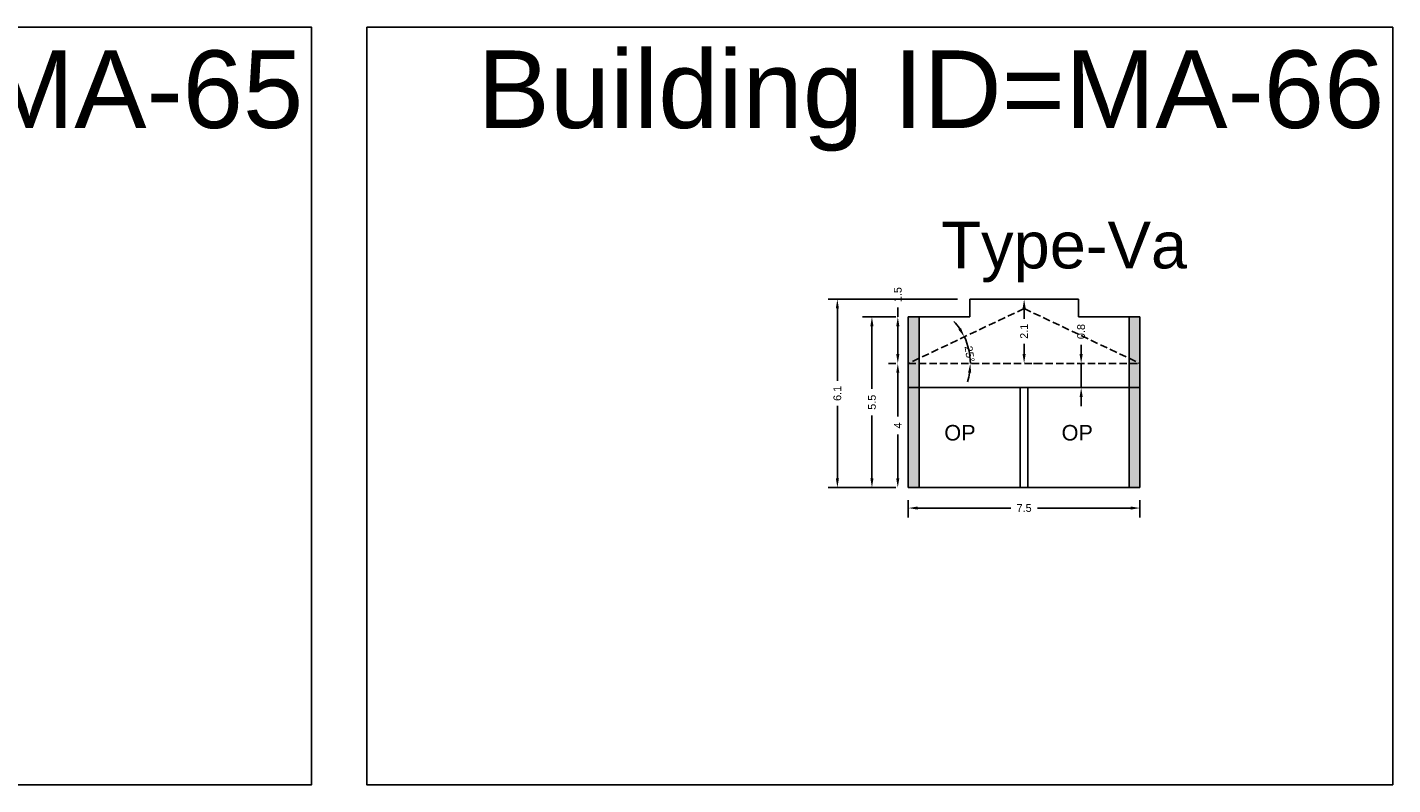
# Model space of a CAD drawing. Header units: metres. Extents: x 3416649 to 3417100, y -6712966 to -6712690.
# Tile 36 of 72: x 3416863 to 3416907, y -6712924 to -6712900. Entities that reach past the tile are written whole.
import ezdxf

# ---------------------------------------------------------------- set-up
doc = ezdxf.new("R2010")
doc.units = ezdxf.units.M
doc.linetypes.add('ACAD_ISO02W100', pattern=[15, 12, -3])
doc.layers.add('Dotted', color=7, linetype='ACAD_ISO02W100', plot=False)
doc.styles.get("Standard").update_dxf_attribs({"font": 'arial.ttf'})
doc.dimstyles.new('ISO-25', dxfattribs={"dimtxt": 0.25, "dimasz": 0.3, "dimexe": 0.3, "dimexo": 0.4, "dimgap": 0.2, "dimtad": 0, "dimdec": 1, "dimdsep": 46, "dimtxsty": 'Standard', "dimcen": 2.5, "dimadec": 0, "dimazin": 0, "dimtfac": 1, "dimtdec": 1, "dimtmove": 0, "dimatfit": 3, "dimfxl": 1, "dimarcsym": 0})

# ---------------------------------------------------------------- blocks, each defined once
blk = doc.blocks.new('*D545')
at = {"color": 0, "lineweight": -2, "transparency": 16777216}
for start, end in [(33.9987, 42.6116), (0, 25.3858), (342.7742, 351.3871)]:
    blk.add_arc((3416891.008, -6712910.346), 1.998, start, end, dxfattribs=at)
at = {"color": 0, "transparency": 16777216}
for points in [[(3416892.707, -6712909.205), (3416892.62, -6712909.254), (3416892.813, -6712909.49)], [(3416892.933, -6712910.642), (3416893.033, -6712910.649), (3416893.005, -6712910.346)]]:
    blk.add_solid(points, dxfattribs=at)
at = {"layer": 'Defpoints', "color": 0, "transparency": 16777216}
for p in [(3416894.738, -6712908.576), (3416892.919, -6712909.765), (3416891.008, -6712910.346), (3416891.008, -6712910.346), (3416898.468, -6712910.346)]:
    blk.add_point(p, dxfattribs=at)
at = {"color": 0, "transparency": 16777216, "insert": (3416892.982, -6712910.043), "char_height": 0.25, "attachment_point": 5, "rotation": 278.7234}
blk.add_mtext('25°', dxfattribs=at)
blk = doc.blocks.new('*D546')
at = {"color": 0, "lineweight": -2, "transparency": 16777216}
for p, q in [((3416890.608, -6712910.346), (3416890.369, -6712910.346)), ((3416890.669, -6712910.646), (3416890.669, -6712912.06)), ((3416890.669, -6712914.046), (3416890.669, -6712912.633)), ((3416890.608, -6712914.346), (3416890.369, -6712914.346))]:
    blk.add_line(p, q, dxfattribs=at)
at = {"color": 0, "transparency": 16777216}
for points in [[(3416890.619, -6712910.646), (3416890.719, -6712910.646), (3416890.669, -6712910.346)], [(3416890.619, -6712914.046), (3416890.719, -6712914.046), (3416890.669, -6712914.346)]]:
    blk.add_solid(points, dxfattribs=at)
at = {"layer": 'Defpoints', "color": 0, "transparency": 16777216}
for p in [(3416890.669, -6712910.346), (3416891.008, -6712910.346), (3416891.008, -6712914.346)]:
    blk.add_point(p, dxfattribs=at)
at = {"color": 0, "transparency": 16777216, "insert": (3416890.669, -6712912.346), "char_height": 0.25, "attachment_point": 5, "rotation": 90}
blk.add_mtext('4', dxfattribs=at)
blk = doc.blocks.new('*D547')
at = {"color": 0, "lineweight": -2, "transparency": 16777216}
for p, q in [((3416890.669, -6712908.846), (3416890.669, -6712908.546)), ((3416890.608, -6712908.846), (3416890.369, -6712908.846)), ((3416890.669, -6712910.046), (3416890.669, -6712909.146)), ((3416890.608, -6712910.346), (3416890.369, -6712910.346))]:
    blk.add_line(p, q, dxfattribs=at)
at = {"color": 0, "transparency": 16777216}
for points in [[(3416890.619, -6712909.146), (3416890.719, -6712909.146), (3416890.669, -6712908.846)], [(3416890.619, -6712910.046), (3416890.719, -6712910.046), (3416890.669, -6712910.346)]]:
    blk.add_solid(points, dxfattribs=at)
at = {"layer": 'Defpoints', "color": 0, "transparency": 16777216}
for p in [(3416890.669, -6712908.846), (3416891.008, -6712908.846), (3416891.008, -6712910.346)]:
    blk.add_point(p, dxfattribs=at)
at = {"color": 0, "transparency": 16777216, "insert": (3416890.669, -6712908.13), "char_height": 0.25, "attachment_point": 5, "rotation": 90}
blk.add_mtext('1.5', dxfattribs=at)
blk = doc.blocks.new('*D548')
at = {"color": 0, "lineweight": -2, "transparency": 16777216}
for p, q in [((3416895.138, -6712908.276), (3416895.038, -6712908.276)), ((3416894.738, -6712908.576), (3416894.738, -6712908.906)), ((3416894.738, -6712910.046), (3416894.738, -6712909.717)), ((3416895.138, -6712910.346), (3416895.038, -6712910.346))]:
    blk.add_line(p, q, dxfattribs=at)
at = {"color": 0, "transparency": 16777216}
for points in [[(3416894.688, -6712908.576), (3416894.788, -6712908.576), (3416894.738, -6712908.276)], [(3416894.688, -6712910.046), (3416894.788, -6712910.046), (3416894.738, -6712910.346)]]:
    blk.add_solid(points, dxfattribs=at)
at = {"layer": 'Defpoints', "color": 0, "transparency": 16777216}
for p in [(3416894.738, -6712908.276), (3416894.738, -6712910.346), (3416894.738, -6712910.346)]:
    blk.add_point(p, dxfattribs=at)
at = {"color": 0, "transparency": 16777216, "insert": (3416894.738, -6712909.311), "char_height": 0.25, "attachment_point": 5, "rotation": 90}
blk.add_mtext('2.1', dxfattribs=at)
blk = doc.blocks.new('*D549')
at = {"color": 0, "lineweight": -2, "transparency": 16777216}
for p, q in [((3416891.008, -6712914.746), (3416891.008, -6712915.305)), ((3416891.308, -6712915.005), (3416894.31, -6712915.005)), ((3416898.168, -6712915.005), (3416895.165, -6712915.005)), ((3416898.468, -6712914.746), (3416898.468, -6712915.305))]:
    blk.add_line(p, q, dxfattribs=at)
at = {"color": 0, "transparency": 16777216}
for points in [[(3416891.308, -6712914.955), (3416891.308, -6712915.055), (3416891.008, -6712915.005)], [(3416898.168, -6712914.955), (3416898.168, -6712915.055), (3416898.468, -6712915.005)]]:
    blk.add_solid(points, dxfattribs=at)
at = {"layer": 'Defpoints', "color": 0, "transparency": 16777216}
for p in [(3416891.008, -6712914.346), (3416898.468, -6712914.346), (3416898.468, -6712915.005)]:
    blk.add_point(p, dxfattribs=at)
at = {"color": 0, "transparency": 16777216, "insert": (3416894.738, -6712915.005), "char_height": 0.25, "attachment_point": 5}
blk.add_mtext('7.5', dxfattribs=at)
blk = doc.blocks.new('*D550')
at = {"color": 0, "lineweight": -2, "transparency": 16777216}
for p, q in [((3416890.608, -6712908.846), (3416889.536, -6712908.846)), ((3416889.836, -6712909.146), (3416889.836, -6712911.168)), ((3416889.836, -6712914.046), (3416889.836, -6712912.025)), ((3416890.608, -6712914.346), (3416889.536, -6712914.346))]:
    blk.add_line(p, q, dxfattribs=at)
at = {"color": 0, "transparency": 16777216}
for points in [[(3416889.786, -6712909.146), (3416889.886, -6712909.146), (3416889.836, -6712908.846)], [(3416889.786, -6712914.046), (3416889.886, -6712914.046), (3416889.836, -6712914.346)]]:
    blk.add_solid(points, dxfattribs=at)
at = {"layer": 'Defpoints', "color": 0, "transparency": 16777216}
for p in [(3416889.836, -6712908.846), (3416891.008, -6712908.846), (3416891.008, -6712914.346)]:
    blk.add_point(p, dxfattribs=at)
at = {"color": 0, "transparency": 16777216, "insert": (3416889.836, -6712911.596), "char_height": 0.25, "attachment_point": 5, "rotation": 90}
blk.add_mtext('5.5', dxfattribs=at)
blk = doc.blocks.new('*D551')
at = {"color": 0, "lineweight": -2, "transparency": 16777216}
for p, q in [((3416892.588, -6712908.276), (3416888.423, -6712908.276)), ((3416888.723, -6712908.576), (3416888.723, -6712910.907)), ((3416888.723, -6712914.046), (3416888.723, -6712911.716)), ((3416890.608, -6712914.346), (3416888.423, -6712914.346))]:
    blk.add_line(p, q, dxfattribs=at)
at = {"color": 0, "transparency": 16777216}
for points in [[(3416888.673, -6712908.576), (3416888.773, -6712908.576), (3416888.723, -6712908.276)], [(3416888.673, -6712914.046), (3416888.773, -6712914.046), (3416888.723, -6712914.346)]]:
    blk.add_solid(points, dxfattribs=at)
at = {"layer": 'Defpoints', "color": 0, "transparency": 16777216}
for p in [(3416888.723, -6712908.276), (3416892.988, -6712908.276), (3416891.008, -6712914.346)]:
    blk.add_point(p, dxfattribs=at)
at = {"color": 0, "transparency": 16777216, "insert": (3416888.723, -6712911.311), "char_height": 0.25, "attachment_point": 5, "rotation": 90}
blk.add_mtext('6.1', dxfattribs=at)
blk = doc.blocks.new('*D552')
at = {"color": 0, "lineweight": -2, "transparency": 16777216}
for p, q in [((3416896.575, -6712910.046), (3416896.575, -6712909.746)), ((3416896.293, -6712910.346), (3416896.275, -6712910.346)), ((3416896.575, -6712911.126), (3416896.575, -6712910.346)), ((3416896.293, -6712911.126), (3416896.275, -6712911.126)), ((3416896.575, -6712911.426), (3416896.575, -6712911.726))]:
    blk.add_line(p, q, dxfattribs=at)
at = {"color": 0, "transparency": 16777216}
for points in [[(3416896.525, -6712910.046), (3416896.625, -6712910.046), (3416896.575, -6712910.346)], [(3416896.525, -6712911.426), (3416896.625, -6712911.426), (3416896.575, -6712911.126)]]:
    blk.add_solid(points, dxfattribs=at)
at = {"layer": 'Defpoints', "color": 0, "transparency": 16777216}
for p in [(3416896.575, -6712910.346), (3416896.693, -6712910.346), (3416896.693, -6712911.126)]:
    blk.add_point(p, dxfattribs=at)
at = {"color": 0, "transparency": 16777216, "insert": (3416896.575, -6712909.319), "char_height": 0.25, "attachment_point": 5, "rotation": 90}
blk.add_mtext('0.8', dxfattribs=at)

msp = doc.modelspace()

# ---------------------------------------------------------------- hatches: boundary and pattern name
h = msp.add_hatch(color=256)
h.dxf.hatch_style = 1
h.paths.add_polyline_path([(3416891.008, -6712911.126), (3416891.358, -6712911.126), (3416891.358, -6712914.346), (3416891.008, -6712914.346)])
h.paths.add_polyline_path([(3416891.008, -6712910.346), (3416891.358, -6712910.346), (3416891.358, -6712911.126), (3416891.008, -6712911.126)])
h.paths.add_polyline_path([(3416891.008, -6712908.846), (3416891.358, -6712908.846), (3416891.358, -6712910.18), (3416891.008, -6712910.346)])
h.paths.add_polyline_path([(3416891.358, -6712910.18), (3416891.358, -6712910.346), (3416891.008, -6712910.346)], flags=17)
h.paths.add_polyline_path([(3416896.799, -6712909.766), (3416896.7, -6712910.412), (3416896.191, -6712910.334), (3416896.29, -6712909.688)], flags=9)
h.paths.add_polyline_path([(3416894.476, -6712909.59), (3416894.476, -6712908.979), (3416894.991, -6712908.979), (3416894.991, -6712909.59)], flags=9)
h = msp.add_hatch(color=256)
h.dxf.hatch_style = 1
h.paths.add_polyline_path([(3416898.468, -6712911.126), (3416898.118, -6712911.126), (3416898.118, -6712914.346), (3416898.468, -6712914.346)])
h.paths.add_polyline_path([(3416898.468, -6712910.346), (3416898.118, -6712910.346), (3416898.118, -6712911.126), (3416898.468, -6712911.126)])
h.paths.add_polyline_path([(3416898.468, -6712908.846), (3416898.118, -6712908.846), (3416898.118, -6712910.18), (3416898.468, -6712910.346)])
h.paths.add_polyline_path([(3416898.118, -6712910.18), (3416898.118, -6712910.346), (3416898.468, -6712910.346)], flags=17)
h.paths.add_polyline_path([(3416892.677, -6712909.766), (3416892.776, -6712910.412), (3416893.285, -6712910.334), (3416893.186, -6712909.688)], flags=9)
h.paths.add_polyline_path([(3416895, -6712909.59), (3416895, -6712908.979), (3416894.485, -6712908.979), (3416894.485, -6712909.59)], flags=9)

# ---------------------------------------------------------------- linework, layer by layer
for points in [[(3416838.742, -6712899.518), (3416871.788, -6712899.518), (3416871.788, -6712923.916), (3416838.742, -6712923.916)], [(3416873.565, -6712899.518), (3416906.611, -6712899.518), (3416906.611, -6712923.916), (3416873.565, -6712923.916)], [(3416894.613, -6712911.126), (3416891.358, -6712911.126), (3416891.358, -6712914.346), (3416894.613, -6712914.346)]]:
    msp.add_lwpolyline(points, close=True)
for points in [[(3416892.988, -6712908.276), (3416896.488, -6712908.276)], [(3416892.988, -6712908.276), (3416892.988, -6712908.846)], [(3416896.488, -6712908.276), (3416896.488, -6712908.846)], [(3416891.008, -6712908.846), (3416892.988, -6712908.846)], [(3416891.008, -6712908.846), (3416891.008, -6712914.346)], [(3416891.358, -6712908.846), (3416891.358, -6712914.346)], [(3416896.488, -6712908.846), (3416898.468, -6712908.846)], [(3416898.118, -6712908.846), (3416898.118, -6712914.346)], [(3416898.468, -6712908.846), (3416898.468, -6712914.346)], [(3416891.008, -6712911.126), (3416898.468, -6712911.126)], [(3416894.613, -6712911.126), (3416894.613, -6712914.346)], [(3416894.863, -6712911.126), (3416894.863, -6712914.346)], [(3416891.008, -6712914.346), (3416898.468, -6712914.346)]]:
    msp.add_lwpolyline(points)
at = {"layer": 'Dotted', "ltscale": 0.02}
for points in [[(3416894.738, -6712908.576), (3416891.008, -6712910.346)], [(3416894.738, -6712908.576), (3416898.468, -6712910.346)], [(3416891.008, -6712910.346), (3416898.468, -6712910.346)]]:
    msp.add_lwpolyline(points, dxfattribs=at)

# ---------------------------------------------------------------- texts
at = {"attachment_point": 1}
for s, width, heights, insert, char_height in [('Building ID=MA-65', 67.86454, [0.517], (3416842.306, -6712900.263), 2.5), ('Building ID=MA-66', 67.86454, [0.517], (3416877.128, -6712900.263), 2.5), ('Type-Va ', 9.99112, [0.517], (3416892.071, -6712905.784), 1.5), ('OP', 1.17554, [0], (3416892.167, -6712912.328), 0.5), ('OP', 1.17554, [0], (3416895.945, -6712912.328), 0.5)]:
    msp.add_mtext_dynamic_manual_height_columns(s, width=width, gutter_width=12.5, heights=heights, dxfattribs=dict(at, insert=insert, char_height=char_height))

# ---------------------------------------------------------------- dimensions: what is measured, and where the dimension line sits
for base, p1, p2, picture, middle in [((3416890.669, -6712908.846), (3416891.008, -6712910.346), (3416891.008, -6712908.846), '*D547', (3416890.669, -6712908.13)), ((3416888.723, -6712908.276), (3416891.008, -6712914.346), (3416892.988, -6712908.276), '*D551', (3416888.723, -6712911.311)), ((3416894.738, -6712910.346), (3416894.738, -6712908.276), (3416894.738, -6712910.346), '*D548', (3416894.738, -6712909.311)), ((3416889.836, -6712908.846), (3416891.008, -6712914.346), (3416891.008, -6712908.846), '*D550', (3416889.836, -6712911.596)), ((3416896.575, -6712910.346), (3416896.693, -6712911.126), (3416896.693, -6712910.346), '*D552', (3416896.575, -6712909.319)), ((3416890.669, -6712910.346), (3416891.008, -6712914.346), (3416891.008, -6712910.346), '*D546', (3416890.669, -6712912.346))]:
    dim = msp.add_linear_dim(base=base, p1=p1, p2=p2, angle=90, dimstyle='ISO-25')
    dim.commit()
    dim.dimension.update_dxf_attribs({"geometry": picture, "text_midpoint": middle})
dim = msp.add_angular_dim_2l(base=(3416892.919, -6712909.765), line1=((3416891.008, -6712910.346), (3416898.468, -6712910.346)), line2=((3416894.738, -6712908.576), (3416891.008, -6712910.346)), dimstyle='ISO-25')
dim.commit()
dim.dimension.update_dxf_attribs({"geometry": '*D545', "text_midpoint": (3416892.982, -6712910.043), "dimtype": 162})
dim = msp.add_linear_dim(base=(3416898.468, -6712915.005), p1=(3416891.008, -6712914.346), p2=(3416898.468, -6712914.346), dimstyle='ISO-25')
dim.commit()
dim.dimension.update_dxf_attribs({"geometry": '*D549', "text_midpoint": (3416894.738, -6712915.005)})

doc.saveas('drawing.dxf')
